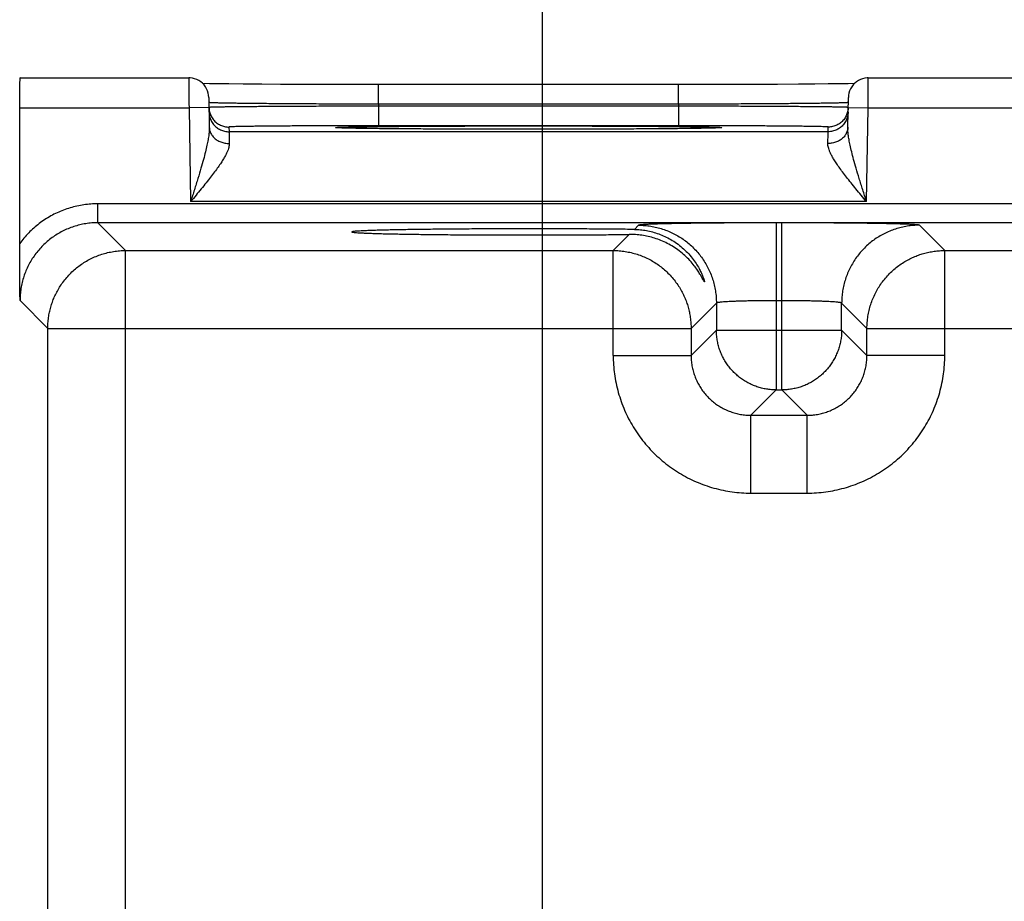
# Model space of a CAD drawing. Header units: inches. Extents: x 0 to 22, y 0 to 17.
# Tile 21 of 30: x 13.6 to 14.6, y 13.7 to 14.6. Entities that reach past the tile are written whole.
import ezdxf

# ---------------------------------------------------------------- set-up
doc = ezdxf.new("R2010")
doc.units = ezdxf.units.IN
doc.header["$LTSCALE"] = 1.21
doc.header["$MEASUREMENT"] = 0
doc.layers.get('0').update_dxf_attribs({"linetype": 'CONTINUOUS'})
doc.layers.add('DIMENSIONS', color=7, linetype='CONTINUOUS')
doc.styles.get("Standard").update_dxf_attribs({"font": 'txt', "width": 0.8})
doc.dimstyles.new('DIMSTYLE_1', dxfattribs={"dimtxt": 0.125, "dimasz": 0.18, "dimexe": 0.18, "dimexo": 0.0625, "dimgap": 0.09, "dimtad": 0, "dimtih": 1, "dimtoh": 1, "dimdec": 3, "dimzin": 4, "dimdsep": 46, "dimtxsty": 'STANDARD', "dimblk": '_FILLED', "dimblk1": '_FILLED', "dimblk2": '_FILLED', "dimcen": 0.09, "dimadec": 0, "dimazin": 0, "dimtp": 0.001, "dimtm": 0.001, "dimtfac": 1, "dimtdec": 3, "dimtofl": 0, "dimtmove": 0, "dimatfit": 3, "dimldrblk": '_FILLED', "dimfxl": 1, "dimtolj": 1, "dimtzin": 4, "dimarcsym": 0})

# ---------------------------------------------------------------- blocks, each defined once
blk = doc.blocks.new('_FILLED')
at = {"color": 0, "linetype": 'BYBLOCK'}
blk.add_solid([(0, 0), (-1, 0.1736), (-1, -0.1736)], dxfattribs=at)
blk = doc.blocks.new('*D11')
at = {"layer": 'DIMENSIONS', "color": 2, "linetype": 'CONTINUOUS'}
for p, q in [((14.096, 13.16863), (14.096, 16.16474)), ((16.846, 13.16863), (16.846, 16.16474)), ((14.096, 16.03974), (14.78319, 16.03974)), ((16.846, 16.03974), (16.23319, 16.03974))]:
    blk.add_line(p, q, dxfattribs=at)
at = {"layer": 'DIMENSIONS', "color": 2, "linetype": 'CONTINUOUS', "xscale": 0.18, "yscale": 0.18, "zscale": 0.18, "rotation": 180}
blk.add_blockref('_FILLED', (14.096, 16.03974), dxfattribs=at)
at = {"layer": 'DIMENSIONS', "color": 2, "linetype": 'CONTINUOUS', "xscale": 0.18, "yscale": 0.18, "zscale": 0.18}
blk.add_blockref('_FILLED', (16.846, 16.03974), dxfattribs=at)
at = {"layer": 'DIMENSIONS', "color": 2, "linetype": 'CONTINUOUS', "width": 0.8}
for s, p in [('[', (15.47069, 15.97724)), (']', (16.07069, 15.97724)), ('2.750', (14.84569, 15.97724)), ('69.85', (15.57069, 15.97724))]:
    blk.add_text(s, height=0.125, dxfattribs=at).set_placement(p)

msp = doc.modelspace()

# ---------------------------------------------------------------- linework, layer by layer
at = {"color": 7, "linetype": 'CONTINUOUS'}
for p, q in [((13.57198, 14.53964), (13.57253, 14.53936)), ((13.57253, 14.53936), (13.74152, 14.53936)), ((14.42249, 14.53936), (14.67152, 14.53936)), ((13.77066, 14.53346), (13.76214, 14.5336)), ((13.78176, 14.53332), (13.77066, 14.53346)), ((13.79609, 14.53318), (13.78176, 14.53332)), ((13.81461, 14.53304), (13.79609, 14.53318)), ((13.83332, 14.53292), (13.81461, 14.53304)), ((13.85648, 14.53282), (13.83332, 14.53292)), ((13.87754, 14.53275), (13.85648, 14.53282)), ((13.90253, 14.5327), (13.87754, 14.53275)), ((13.9316, 14.53268), (13.90253, 14.5327)), ((14.24033, 14.53269), (13.9316, 14.53268)), ((13.9316, 14.51303), (13.9316, 14.53268)), ((14.2324, 14.51303), (14.2324, 14.53268)), ((14.26435, 14.53271), (14.24033, 14.53269)), ((14.28571, 14.53275), (14.26435, 14.53271)), ((14.31054, 14.53283), (14.28571, 14.53275)), ((14.33142, 14.53293), (14.31054, 14.53283)), ((14.35237, 14.53306), (14.33142, 14.53293)), ((14.36896, 14.53319), (14.35237, 14.53306)), ((14.38236, 14.53333), (14.36896, 14.53319)), ((14.39298, 14.53346), (14.38236, 14.53333)), ((14.40222, 14.5336), (14.39298, 14.53346)), ((14.4086, 14.53373), (14.40222, 14.5336)), ((13.76151, 14.51971), (13.76203, 14.48996)), ((14.40197, 14.48996), (14.40249, 14.51971)), ((13.572, 14.37352), (13.572, 14.50936)), ((13.572, 14.50936), (13.74169, 14.50936)), ((13.76169, 14.50971), (13.74169, 14.50936)), ((13.74169, 14.50936), (13.74333, 14.41547)), ((13.9316, 14.51303), (13.93164, 14.51111)), ((14.2324, 14.51303), (13.9316, 14.51303)), ((13.93164, 14.51111), (13.93164, 14.49146)), ((14.23237, 14.51111), (13.93164, 14.51111)), ((14.2324, 14.51303), (14.23237, 14.51111)), ((14.23237, 14.51111), (14.23237, 14.49146)), ((14.40232, 14.50971), (14.42232, 14.50936)), ((14.42068, 14.41547), (14.42232, 14.50936)), ((14.42232, 14.50936), (14.67169, 14.50936)), ((13.78168, 14.49015), (13.78177, 14.48547)), ((13.89195, 14.4893), (13.89142, 14.48933)), ((13.89261, 14.48927), (13.89195, 14.4893)), ((13.8934, 14.48924), (13.89261, 14.48927)), ((13.89487, 14.48918), (13.8934, 14.48924)), ((13.89669, 14.48912), (13.89487, 14.48918)), ((13.89972, 14.48904), (13.89669, 14.48912)), ((13.90453, 14.48894), (13.89972, 14.48904)), ((13.91201, 14.4888), (13.90453, 14.48894)), ((13.92163, 14.48866), (13.91201, 14.4888)), ((13.93402, 14.48852), (13.92163, 14.48866)), ((14.23237, 14.49146), (13.93164, 14.49146)), ((13.94985, 14.48837), (13.93402, 14.48852)), ((13.96604, 14.48826), (13.94985, 14.48837)), ((13.98519, 14.48815), (13.96604, 14.48826)), ((14.00757, 14.48805), (13.98519, 14.48815)), ((14.03343, 14.48797), (14.00757, 14.48805)), ((14.05685, 14.48793), (14.03343, 14.48797)), ((14.082, 14.48792), (14.05685, 14.48793)), ((14.10613, 14.48793), (14.082, 14.48792)), ((14.13396, 14.48798), (14.10613, 14.48793)), ((14.15845, 14.48806), (14.13396, 14.48798)), ((14.17991, 14.48815), (14.15845, 14.48806)), ((14.19814, 14.48826), (14.17991, 14.48815)), ((14.21589, 14.48839), (14.19814, 14.48826)), ((14.23025, 14.48852), (14.21589, 14.48839)), ((14.24203, 14.48866), (14.23025, 14.48852)), ((14.25165, 14.4888), (14.24203, 14.48866)), ((14.25926, 14.48893), (14.25165, 14.4888)), ((14.26413, 14.48904), (14.25926, 14.48893)), ((14.26709, 14.48912), (14.26413, 14.48904)), ((14.26933, 14.48919), (14.26709, 14.48912)), ((14.27063, 14.48924), (14.26933, 14.48919)), ((14.27167, 14.48928), (14.27063, 14.48924)), ((14.27224, 14.48931), (14.27167, 14.48928)), ((14.2727, 14.48933), (14.27224, 14.48931)), ((14.27306, 14.48936), (14.2727, 14.48933)), ((14.38224, 14.48547), (14.38232, 14.49015)), ((14.38224, 14.48547), (13.78177, 14.48547)), ((13.65032, 14.3943), (13.65032, 14.4133)), ((17.32069, 14.4133), (13.65032, 14.4133)), ((14.42068, 14.41547), (13.74333, 14.41547)), ((13.67814, 14.36648), (13.65032, 14.3943)), ((17.32069, 14.3943), (13.65032, 14.3943)), ((14.19224, 14.39185), (14.188, 14.38761)), ((14.33022, 14.39422), (14.33022, 14.22685)), ((14.33579, 14.39422), (14.33022, 14.39422)), ((14.33579, 14.22685), (14.33579, 14.39422)), ((14.49914, 14.36648), (14.47377, 14.39185)), ((14.18298, 14.38259), (14.16687, 14.36648)), ((13.67814, 11.24377), (13.67814, 14.36648)), ((13.67814, 14.36648), (14.16687, 14.36648)), ((14.16687, 14.26147), (14.16687, 14.36648)), ((14.49914, 14.26147), (14.49914, 14.36648)), ((14.49914, 14.36648), (15.09687, 14.36648)), ((13.60015, 14.28849), (13.57233, 14.31631)), ((14.27023, 14.31386), (14.24486, 14.28849)), ((14.27023, 14.31386), (14.27023, 14.28684)), ((14.33579, 14.31623), (14.33022, 14.31623)), ((14.39578, 14.28684), (14.39578, 14.31386)), ((14.42115, 14.28849), (14.39578, 14.31386)), ((13.60015, 11.32176), (13.60015, 14.28849)), ((13.60015, 14.28849), (14.24486, 14.28849)), ((14.24486, 14.28849), (14.24486, 14.26147)), ((14.27023, 14.28684), (14.24486, 14.26147)), ((14.27023, 14.28684), (14.39578, 14.28684)), ((14.39578, 14.28684), (14.42115, 14.26147)), ((14.42115, 14.26147), (14.42115, 14.28849)), ((14.42115, 14.28849), (15.17486, 14.28849)), ((14.16687, 14.26147), (14.24486, 14.26147)), ((14.49914, 14.26147), (14.42115, 14.26147)), ((14.33022, 14.22685), (14.30485, 14.20148)), ((14.33022, 14.22685), (14.33579, 14.22685)), ((14.33579, 14.22685), (14.36116, 14.20148)), ((14.30485, 14.12349), (14.30485, 14.20148)), ((14.30485, 14.20148), (14.36116, 14.20148)), ((14.36116, 14.12349), (14.36116, 14.20148)), ((14.30485, 14.12349), (14.36116, 14.12349))]:
    msp.add_line(p, q, dxfattribs=at)
for points in [[(13.76151, 14.51971), (13.76134, 14.52199), (13.76091, 14.52424), (13.76023, 14.52643), (13.7593, 14.52852), (13.75813, 14.53049), (13.75675, 14.53232), (13.75517, 14.53397), (13.75342, 14.53544), (13.7515, 14.53669), (13.74945, 14.53772), (13.7473, 14.53851), (13.74508, 14.53904), (13.74281, 14.53932), (13.74152, 14.53936)], [(14.42249, 14.53936), (14.4212, 14.53932), (14.41893, 14.53904), (14.4167, 14.53851), (14.41455, 14.53772), (14.41251, 14.53669), (14.41059, 14.53544), (14.40883, 14.53397), (14.40725, 14.53232), (14.40587, 14.53049), (14.40471, 14.52852), (14.40378, 14.52643), (14.4031, 14.52424), (14.40266, 14.52199), (14.40249, 14.51971)], [(13.76214, 14.5336), (13.75565, 14.53372), (13.75541, 14.53373)], [(13.89142, 14.48933), (13.89101, 14.48935), (13.89085, 14.48936), (13.89073, 14.48937), (13.89063, 14.48938), (13.89056, 14.48939), (13.89053, 14.48939), (13.89053, 14.48939)], [(14.27348, 14.48939), (14.27346, 14.48939), (14.2734, 14.48938), (14.27331, 14.48937), (14.2732, 14.48937), (14.27306, 14.48936)]]:
    msp.add_lwpolyline(points, dxfattribs=at)
for points, knots in [([(13.572, 14.50936), (13.572, 14.51035), (13.57201, 14.51231), (13.57201, 14.51523), (13.57203, 14.51809), (13.57204, 14.52087), (13.57206, 14.52353), (13.57209, 14.52606), (13.57212, 14.52842), (13.57216, 14.5306), (13.57219, 14.53257), (13.57224, 14.53432), (13.57228, 14.53582), (13.57232, 14.53707), (13.57237, 14.53801), (13.57241, 14.53879), (13.57247, 14.53907), (13.57249, 14.53938), (13.57253, 14.53936)], [0, 0, 0, 0, 0.098505, 0.196052, 0.291692, 0.384493, 0.473553, 0.558006, 0.637028, 0.709851, 0.775767, 0.834134, 0.884384, 0.926031, 0.958671, 0.981997, 0.995805, 1, 1, 1, 1]), ([(13.74152, 14.53936), (13.74152, 14.5394), (13.74152, 14.53901), (13.74152, 14.53882), (13.74152, 14.538), (13.74153, 14.53708), (13.74154, 14.53581), (13.74155, 14.53431), (13.74156, 14.53256), (13.74157, 14.53059), (13.74158, 14.52841), (13.74159, 14.52604), (13.74161, 14.52351), (13.74162, 14.52085), (13.74164, 14.51807), (13.74166, 14.51521), (13.74167, 14.5123), (13.74169, 14.51035), (13.74169, 14.50936)], [0, 0, 0, 0, 0.003976, 0.017704, 0.041008, 0.073664, 0.115355, 0.165674, 0.224126, 0.290143, 0.363085, 0.442237, 0.526821, 0.615996, 0.70885, 0.804441, 0.901814, 1, 1, 1, 1]), ([(14.42232, 14.50936), (14.42232, 14.51035), (14.42233, 14.5123), (14.42235, 14.51521), (14.42237, 14.51807), (14.42238, 14.52085), (14.4224, 14.52351), (14.42241, 14.52604), (14.42243, 14.52841), (14.42244, 14.53059), (14.42245, 14.53256), (14.42246, 14.53431), (14.42247, 14.53581), (14.42248, 14.53708), (14.42248, 14.538), (14.42249, 14.53882), (14.42249, 14.53901), (14.42249, 14.5394), (14.42249, 14.53936)], [0, 0, 0, 0, 0.098186, 0.195559, 0.29115, 0.384004, 0.473179, 0.557763, 0.636915, 0.709857, 0.775874, 0.834326, 0.884645, 0.926336, 0.958992, 0.982296, 0.996024, 1, 1, 1, 1]), ([(13.76169, 14.50971), (13.7617, 14.509), (13.76181, 14.50755), (13.76208, 14.50612), (13.76225, 14.50541)], [0, 0, 0, 0, 0.490254, 1, 1, 1, 1]), ([(13.9316, 14.51303), (13.9279, 14.51304), (13.92049, 14.51306), (13.90943, 14.51309), (13.89846, 14.51313), (13.88764, 14.51317), (13.877, 14.51321), (13.86661, 14.51327), (13.85649, 14.51332), (13.8467, 14.51338), (13.83727, 14.51345), (13.82825, 14.51351), (13.81967, 14.51359), (13.81157, 14.51366), (13.80399, 14.51374), (13.79695, 14.51382), (13.79048, 14.5139), (13.78461, 14.51398), (13.77937, 14.51407), (13.77478, 14.51416), (13.77088, 14.51425), (13.76762, 14.51432), (13.76516, 14.51444), (13.7632, 14.51444), (13.76246, 14.51464), (13.76197, 14.5146)], [0, 0, 0, 0, 0.065586, 0.130894, 0.195634, 0.259527, 0.322299, 0.383676, 0.443395, 0.501198, 0.556841, 0.61009, 0.660722, 0.708529, 0.753312, 0.794882, 0.833063, 0.867691, 0.898616, 0.925702, 0.94883, 0.967897, 0.982821, 0.993536, 1, 1, 1, 1]), ([(13.93164, 14.51111), (13.92793, 14.5111), (13.92053, 14.51108), (13.90947, 14.51105), (13.8985, 14.51102), (13.88769, 14.51098), (13.87706, 14.51094), (13.86666, 14.5109), (13.85655, 14.51085), (13.84676, 14.5108), (13.83733, 14.51075), (13.82831, 14.5107), (13.81974, 14.51064), (13.81164, 14.51058), (13.80405, 14.51052), (13.79701, 14.51046), (13.79054, 14.51039), (13.78468, 14.51033), (13.77944, 14.51026), (13.77486, 14.5102), (13.77095, 14.51013), (13.7677, 14.51008), (13.76524, 14.50997), (13.76327, 14.51001), (13.76255, 14.5098), (13.76205, 14.50986)], [0, 0, 0, 0, 0.065596, 0.13091, 0.195649, 0.259536, 0.322301, 0.38368, 0.443405, 0.501215, 0.556863, 0.610118, 0.66076, 0.708579, 0.753372, 0.794948, 0.833132, 0.86776, 0.898684, 0.925767, 0.948888, 0.967945, 0.982856, 0.993556, 1, 1, 1, 1]), ([(14.40196, 14.50986), (14.40146, 14.5098), (14.40073, 14.51001), (14.39877, 14.50997), (14.39631, 14.51008), (14.39306, 14.51013), (14.38916, 14.5102), (14.38457, 14.51026), (14.37933, 14.51033), (14.37347, 14.51039), (14.36701, 14.51046), (14.35997, 14.51052), (14.35238, 14.51058), (14.34429, 14.51064), (14.33571, 14.5107), (14.32669, 14.51075), (14.31726, 14.5108), (14.30747, 14.51085), (14.29735, 14.5109), (14.28696, 14.51094), (14.27633, 14.51098), (14.26551, 14.51102), (14.25454, 14.51105), (14.24348, 14.51108), (14.23608, 14.5111), (14.23237, 14.51111)], [0, 0, 0, 0, 0.006443, 0.017141, 0.032048, 0.051099, 0.074213, 0.101288, 0.132201, 0.166816, 0.204985, 0.246549, 0.291334, 0.33915, 0.389795, 0.443059, 0.498717, 0.556538, 0.616272, 0.677661, 0.740437, 0.804334, 0.869081, 0.934401, 1, 1, 1, 1]), ([(14.40204, 14.5146), (14.40155, 14.51464), (14.40081, 14.51444), (14.39885, 14.51444), (14.39639, 14.51432), (14.39313, 14.51425), (14.38923, 14.51416), (14.38464, 14.51407), (14.3794, 14.51398), (14.37354, 14.5139), (14.36707, 14.51382), (14.36003, 14.51374), (14.35245, 14.51366), (14.34435, 14.51359), (14.33577, 14.51351), (14.32675, 14.51345), (14.31732, 14.51338), (14.30753, 14.51332), (14.29741, 14.51327), (14.28701, 14.51321), (14.27637, 14.51317), (14.26555, 14.51313), (14.25458, 14.51309), (14.24351, 14.51306), (14.23611, 14.51304), (14.2324, 14.51303)], [0, 0, 0, 0, 0.006463, 0.017176, 0.032096, 0.051158, 0.074279, 0.101356, 0.13227, 0.166885, 0.205052, 0.24661, 0.291383, 0.339187, 0.389823, 0.443079, 0.498733, 0.556548, 0.616278, 0.677666, 0.740447, 0.80435, 0.869098, 0.934411, 1, 1, 1, 1]), ([(14.40232, 14.50971), (14.4023, 14.509), (14.40219, 14.50755), (14.40193, 14.50612), (14.40175, 14.50541)], [0, 0, 0, 0, 0.490254, 1, 1, 1, 1]), ([(13.76177, 14.50512), (13.76178, 14.50438), (13.76189, 14.5029), (13.7623, 14.50072), (13.76294, 14.49859), (13.76382, 14.49655), (13.76492, 14.49462), (13.76622, 14.49282), (13.76772, 14.49117), (13.76939, 14.48971), (13.77121, 14.48843), (13.77316, 14.48737), (13.77522, 14.48653), (13.77735, 14.48592), (13.77955, 14.48555), (13.78103, 14.48547), (13.78177, 14.48547)], [0, 0, 0, 0, 0.071429, 0.142858, 0.214286, 0.285715, 0.357144, 0.428572, 0.500001, 0.571429, 0.642858, 0.714286, 0.785715, 0.857143, 0.928572, 1, 1, 1, 1]), ([(13.76229, 14.50528), (13.76245, 14.5046), (13.76288, 14.50323), (13.76374, 14.50123), (13.76483, 14.49929), (13.76614, 14.4975), (13.76764, 14.49585), (13.76931, 14.49439), (13.77113, 14.49311), (13.77308, 14.49205), (13.77514, 14.49121), (13.77727, 14.4906), (13.77946, 14.49023), (13.78094, 14.49015), (13.78168, 14.49015)], [0, 0, 0, 0, 0.078739, 0.162489, 0.246239, 0.329989, 0.413739, 0.49749, 0.581241, 0.664992, 0.748744, 0.832496, 0.916248, 1, 1, 1, 1]), ([(14.40224, 14.50512), (14.40223, 14.50438), (14.40212, 14.5029), (14.40171, 14.50072), (14.40107, 14.49859), (14.40019, 14.49655), (14.39909, 14.49462), (14.39779, 14.49282), (14.39629, 14.49117), (14.39462, 14.48971), (14.3928, 14.48843), (14.39085, 14.48737), (14.38879, 14.48653), (14.38665, 14.48592), (14.38446, 14.48555), (14.38298, 14.48547), (14.38224, 14.48547)], [0, 0, 0, 0, 0.071429, 0.142858, 0.214287, 0.285715, 0.357144, 0.428573, 0.500001, 0.57143, 0.642858, 0.714286, 0.785715, 0.857143, 0.928572, 1, 1, 1, 1]), ([(14.40172, 14.50528), (14.40155, 14.5046), (14.40113, 14.50323), (14.40027, 14.50123), (14.39917, 14.49929), (14.39787, 14.4975), (14.39637, 14.49585), (14.3947, 14.49439), (14.39288, 14.49311), (14.39093, 14.49205), (14.38887, 14.49121), (14.38673, 14.4906), (14.38454, 14.49023), (14.38306, 14.49015), (14.38232, 14.49015)], [0, 0, 0, 0, 0.078739, 0.162489, 0.246239, 0.329989, 0.413739, 0.49749, 0.581241, 0.664992, 0.748744, 0.832496, 0.916248, 1, 1, 1, 1]), ([(13.76203, 14.48996), (13.76205, 14.48881), (13.76198, 14.48629), (13.76157, 14.48216), (13.76081, 14.4773), (13.75968, 14.47161), (13.75813, 14.465), (13.75611, 14.45733), (13.75359, 14.44846), (13.75054, 14.43835), (13.74706, 14.4272), (13.74459, 14.41945), (13.74333, 14.41547)], [0, 0, 0, 0, 0.044694, 0.098106, 0.161521, 0.236287, 0.323933, 0.426157, 0.545038, 0.682949, 0.837563, 1, 1, 1, 1]), ([(13.76203, 14.48996), (13.76204, 14.48934), (13.76215, 14.4881), (13.76255, 14.48628), (13.7632, 14.48451), (13.76407, 14.48281), (13.76517, 14.4812), (13.76648, 14.47971), (13.76798, 14.47835), (13.76965, 14.47713), (13.77147, 14.47608), (13.77342, 14.47521), (13.77548, 14.47452), (13.77762, 14.47403), (13.77981, 14.47373), (13.78129, 14.47367), (13.78203, 14.47367)], [0, 0, 0, 0, 0.064818, 0.129988, 0.19584, 0.262662, 0.33068, 0.400054, 0.470869, 0.543136, 0.616796, 0.691728, 0.767752, 0.844648, 0.922158, 1, 1, 1, 1]), ([(13.93164, 14.49146), (13.92825, 14.49146), (13.92148, 14.49145), (13.91134, 14.49145), (13.90127, 14.49143), (13.89133, 14.49141), (13.88156, 14.49138), (13.87204, 14.49135), (13.8628, 14.49131), (13.85388, 14.49127), (13.84532, 14.49122), (13.83716, 14.49117), (13.82944, 14.49111), (13.82221, 14.49104), (13.81548, 14.49098), (13.8093, 14.49091), (13.80369, 14.49083), (13.79868, 14.49075), (13.79428, 14.49068), (13.79054, 14.49059), (13.78742, 14.49052), (13.78507, 14.4904), (13.7832, 14.4904), (13.78241, 14.49019), (13.78168, 14.49027), (13.78168, 14.49015)], [0, 0, 0, 0, 0.067728, 0.135453, 0.202748, 0.269201, 0.334409, 0.398003, 0.459713, 0.519285, 0.576452, 0.630933, 0.682453, 0.730781, 0.775701, 0.816999, 0.854478, 0.887951, 0.91727, 0.942323, 0.962986, 0.97914, 0.990702, 0.997634, 1, 1, 1, 1]), ([(13.89053, 14.48938), (13.89014, 14.48945), (13.88951, 14.48956), (13.88839, 14.48929), (13.88839, 14.48993), (13.88966, 14.48962), (13.89094, 14.48999), (13.89346, 14.48996), (13.89655, 14.49012), (13.90049, 14.4902), (13.90514, 14.4903), (13.91053, 14.4904), (13.91663, 14.49049), (13.9234, 14.49058), (13.93083, 14.49067), (13.93888, 14.49075), (13.94752, 14.49083), (13.95672, 14.4909), (13.96643, 14.49097), (13.97661, 14.49103), (13.98723, 14.49109), (13.99823, 14.49113), (14.00958, 14.49118), (14.02124, 14.49122), (14.03315, 14.49125), (14.04524, 14.49127), (14.05745, 14.49129), (14.06972, 14.4913), (14.07791, 14.4913), (14.082, 14.4913)], [0, 0, 0, 0, 0.006666, 0.010775, 0.011329, 0.015428, 0.023567, 0.035717, 0.05183, 0.071849, 0.095685, 0.123241, 0.15441, 0.189057, 0.227038, 0.268203, 0.312381, 0.359395, 0.409052, 0.461129, 0.515398, 0.571653, 0.629692, 0.689305, 0.750208, 0.81207, 0.874554, 0.937315, 1, 1, 1, 1]), ([(13.94161, 14.48844), (13.94064, 14.48845), (13.93699, 14.48849), (13.93085, 14.48855), (13.92342, 14.48864), (13.91664, 14.48873), (13.91055, 14.48882), (13.90515, 14.48892), (13.9005, 14.48902), (13.89656, 14.4891), (13.89347, 14.48926), (13.89151, 14.48923), (13.89079, 14.48934)], [0, 0, 0, 0, 0.05728, 0.215896, 0.362248, 0.49575, 0.61586, 0.72205, 0.813902, 0.891056, 0.953164, 1, 1, 1, 1]), ([(14.07883, 14.48792), (14.0758, 14.48792), (14.06867, 14.48792), (14.05746, 14.48793), (14.04525, 14.48795), (14.03316, 14.48797), (14.02126, 14.488), (14.00961, 14.48804), (13.99825, 14.48808), (13.98725, 14.48813), (13.97663, 14.48819), (13.96645, 14.48825), (13.95674, 14.48832), (13.94851, 14.48838), (13.94353, 14.48843), (13.94161, 14.48844)], [0, 0, 0, 0, 0.066337, 0.155882, 0.245027, 0.333281, 0.420173, 0.505239, 0.588073, 0.668371, 0.745838, 0.820171, 0.891052, 0.958161, 1, 1, 1, 1]), ([(14.082, 14.4913), (14.08609, 14.4913), (14.09428, 14.4913), (14.10655, 14.49129), (14.11876, 14.49127), (14.13085, 14.49125), (14.14275, 14.49122), (14.1544, 14.49118), (14.16575, 14.49113), (14.17676, 14.49109), (14.18737, 14.49103), (14.19756, 14.49097), (14.20727, 14.4909), (14.21647, 14.49083), (14.22511, 14.49075), (14.23316, 14.49067), (14.24059, 14.49058), (14.24737, 14.49049), (14.25346, 14.4904), (14.25885, 14.4903), (14.26351, 14.4902), (14.26745, 14.49012), (14.27054, 14.48996), (14.27306, 14.48999), (14.27435, 14.48962), (14.27561, 14.48993), (14.27562, 14.48929), (14.27449, 14.48956), (14.27387, 14.48945), (14.27348, 14.48938)], [0, 0, 0, 0, 0.062671, 0.125412, 0.187871, 0.249707, 0.310588, 0.370191, 0.428229, 0.48449, 0.538768, 0.59085, 0.640513, 0.687533, 0.731716, 0.772888, 0.810877, 0.84553, 0.876707, 0.904271, 0.928113, 0.94814, 0.964262, 0.976419, 0.984567, 0.988677, 0.989231, 0.99333, 1, 1, 1, 1]), ([(14.22198, 14.48844), (14.22021, 14.48842), (14.21537, 14.48838), (14.20729, 14.48832), (14.19758, 14.48825), (14.1874, 14.48819), (14.17678, 14.48813), (14.16578, 14.48808), (14.15442, 14.48804), (14.14277, 14.488), (14.13086, 14.48797), (14.11877, 14.48795), (14.10655, 14.48793), (14.09523, 14.48792), (14.08799, 14.48792), (14.08485, 14.48792)], [0, 0, 0, 0, 0.038743, 0.105884, 0.1768, 0.251172, 0.328673, 0.409011, 0.491897, 0.577031, 0.664007, 0.752352, 0.841586, 0.931217, 1, 1, 1, 1]), ([(14.27322, 14.48934), (14.2725, 14.48923), (14.27054, 14.48926), (14.26745, 14.4891), (14.26352, 14.48902), (14.25887, 14.48892), (14.25347, 14.48882), (14.24738, 14.48873), (14.2406, 14.48864), (14.23318, 14.48855), (14.2269, 14.48849), (14.2231, 14.48845), (14.22198, 14.48844)], [0, 0, 0, 0, 0.046429, 0.108003, 0.184504, 0.275592, 0.380894, 0.500004, 0.632403, 0.777542, 0.93485, 1, 1, 1, 1]), ([(14.38232, 14.49015), (14.38232, 14.49027), (14.3816, 14.49019), (14.38081, 14.4904), (14.37894, 14.4904), (14.37658, 14.49052), (14.37347, 14.49059), (14.36973, 14.49068), (14.36533, 14.49075), (14.36032, 14.49083), (14.35471, 14.49091), (14.34853, 14.49098), (14.3418, 14.49104), (14.33457, 14.49111), (14.32685, 14.49117), (14.31869, 14.49122), (14.31013, 14.49127), (14.30121, 14.49131), (14.29197, 14.49135), (14.28245, 14.49138), (14.27268, 14.49141), (14.26274, 14.49143), (14.25266, 14.49145), (14.24253, 14.49145), (14.23576, 14.49146), (14.23237, 14.49146)], [0, 0, 0, 0, 0.002366, 0.009297, 0.020858, 0.037009, 0.057668, 0.08272, 0.112038, 0.145509, 0.182987, 0.224284, 0.269203, 0.31753, 0.369049, 0.423529, 0.480695, 0.540265, 0.601974, 0.665569, 0.73078, 0.79724, 0.864541, 0.93227, 1, 1, 1, 1]), ([(14.40197, 14.48996), (14.40196, 14.48934), (14.40186, 14.4881), (14.40146, 14.48628), (14.40081, 14.48451), (14.39993, 14.48281), (14.39883, 14.4812), (14.39753, 14.47971), (14.39603, 14.47835), (14.39436, 14.47713), (14.39254, 14.47608), (14.39058, 14.47521), (14.38853, 14.47452), (14.38639, 14.47402), (14.3842, 14.47373), (14.38272, 14.47367), (14.38198, 14.47367)], [0, 0, 0, 0, 0.064816, 0.129985, 0.195836, 0.262657, 0.330674, 0.400048, 0.470863, 0.54313, 0.61679, 0.691722, 0.767748, 0.844645, 0.922156, 1, 1, 1, 1]), ([(14.42068, 14.41547), (14.41941, 14.41945), (14.41695, 14.4272), (14.41347, 14.43835), (14.41042, 14.44846), (14.4079, 14.45733), (14.40588, 14.465), (14.40433, 14.47161), (14.40319, 14.4773), (14.40244, 14.48216), (14.40203, 14.48629), (14.40195, 14.48881), (14.40197, 14.48996)], [0, 0, 0, 0, 0.162438, 0.317051, 0.454962, 0.573843, 0.676068, 0.763714, 0.83848, 0.901895, 0.955306, 1, 1, 1, 1]), ([(13.78177, 14.48547), (13.78177, 14.48537), (13.78178, 14.48502), (13.78179, 14.48425), (13.78182, 14.48301), (13.78186, 14.48131), (13.78191, 14.47915), (13.78197, 14.47655), (13.78201, 14.47468), (13.78203, 14.47367)], [0, 0, 0, 0, 0.02467, 0.089934, 0.195345, 0.34018, 0.523452, 0.743911, 1, 1, 1, 1]), ([(14.38198, 14.47367), (14.382, 14.47468), (14.38204, 14.47655), (14.3821, 14.47915), (14.38215, 14.48131), (14.38219, 14.48301), (14.38221, 14.48425), (14.38223, 14.48502), (14.38224, 14.48537), (14.38224, 14.48547)], [0, 0, 0, 0, 0.256092, 0.476548, 0.65982, 0.804655, 0.910066, 0.97533, 1, 1, 1, 1]), ([(13.78203, 14.47367), (13.78204, 14.47306), (13.78196, 14.47172), (13.78154, 14.46961), (13.78078, 14.46722), (13.77966, 14.46452), (13.77814, 14.46147), (13.77617, 14.45803), (13.77372, 14.45416), (13.77076, 14.44984), (13.76727, 14.44506), (13.76325, 14.43981), (13.75876, 14.43415), (13.75386, 14.42814), (13.74867, 14.42187), (13.74513, 14.41762), (13.74333, 14.41547)], [0, 0, 0, 0, 0.026305, 0.056425, 0.091441, 0.13239, 0.180259, 0.236031, 0.300562, 0.374538, 0.458354, 0.551938, 0.654643, 0.765095, 0.881042, 1, 1, 1, 1]), ([(14.42068, 14.41547), (14.41888, 14.41762), (14.41533, 14.42187), (14.41014, 14.42814), (14.40525, 14.43415), (14.40075, 14.43981), (14.39674, 14.44506), (14.39325, 14.44984), (14.39028, 14.45416), (14.38783, 14.45803), (14.38586, 14.46147), (14.38434, 14.46452), (14.38322, 14.46722), (14.38247, 14.46961), (14.38205, 14.47172), (14.38196, 14.47306), (14.38198, 14.47367)], [0, 0, 0, 0, 0.118958, 0.234905, 0.345356, 0.448062, 0.541645, 0.625462, 0.699438, 0.763969, 0.819741, 0.86761, 0.908559, 0.943575, 0.973695, 1, 1, 1, 1]), ([(13.65032, 14.4133), (13.64798, 14.4133), (13.6433, 14.41313), (13.63632, 14.41237), (13.6294, 14.4111), (13.6226, 14.40934), (13.61594, 14.40709), (13.60946, 14.40437), (13.6032, 14.40118), (13.59718, 14.39755), (13.59145, 14.3935), (13.58602, 14.38904), (13.58094, 14.3842), (13.57623, 14.37904), (13.57337, 14.37538), (13.572, 14.37352)], [0, 0, 0, 0, 0.076878, 0.153932, 0.231034, 0.308088, 0.385122, 0.462168, 0.539196, 0.616203, 0.69324, 0.770301, 0.847225, 0.923833, 1, 1, 1, 1]), ([(13.65032, 14.3943), (13.64828, 14.3943), (13.64419, 14.39414), (13.6381, 14.39342), (13.63209, 14.39222), (13.62618, 14.39056), (13.62043, 14.38844), (13.61486, 14.38587), (13.60951, 14.38287), (13.60442, 14.37947), (13.59961, 14.37567), (13.59511, 14.37152), (13.59095, 14.36702), (13.58716, 14.36221), (13.58376, 14.35712), (13.58076, 14.35177), (13.57819, 14.3462), (13.57607, 14.34045), (13.57441, 14.33455), (13.57321, 14.32853), (13.57249, 14.32244), (13.57233, 14.31835), (13.57233, 14.31631)], [0, 0, 0, 0, 0.050016, 0.100038, 0.150059, 0.200075, 0.250088, 0.300098, 0.350107, 0.400104, 0.450075, 0.500024, 0.549963, 0.599914, 0.649893, 0.699894, 0.749903, 0.799917, 0.849934, 0.899954, 0.949977, 1, 1, 1, 1]), ([(14.082, 14.38822), (14.07814, 14.38822), (14.07044, 14.38822), (14.05892, 14.3882), (14.0475, 14.38817), (14.03623, 14.38812), (14.02515, 14.38806), (14.01432, 14.38799), (14.00377, 14.38791), (13.99357, 14.38781), (13.98374, 14.38771), (13.97433, 14.38759), (13.96538, 14.38746), (13.95693, 14.38732), (13.94902, 14.38718), (13.94167, 14.38702), (13.93493, 14.38686), (13.92882, 14.38669), (13.92336, 14.38651), (13.91858, 14.38633), (13.91451, 14.38615), (13.91113, 14.38595), (13.90855, 14.38579), (13.90654, 14.38554), (13.9056, 14.38548), (13.90486, 14.3852), (13.90486, 14.38513)], [0, 0, 0, 0, 0.065331, 0.130452, 0.194945, 0.258605, 0.321225, 0.382405, 0.441949, 0.499664, 0.55518, 0.608322, 0.658915, 0.706636, 0.751334, 0.792862, 0.830954, 0.865493, 0.896362, 0.923365, 0.946421, 0.965452, 0.98034, 0.99105, 0.997566, 1, 1, 1, 1]), ([(14.188, 14.38761), (14.18489, 14.38765), (14.17855, 14.38773), (14.16885, 14.38783), (14.15879, 14.38792), (14.14842, 14.388), (14.13777, 14.38807), (14.1269, 14.38812), (14.11584, 14.38817), (14.10464, 14.3882), (14.09334, 14.38822), (14.08579, 14.38822), (14.082, 14.38822)], [0, 0, 0, 0, 0.087887, 0.17957, 0.274542, 0.372582, 0.473151, 0.575885, 0.680415, 0.786165, 0.89289, 1, 1, 1, 1]), ([(14.188, 14.38761), (14.19001, 14.38758), (14.19407, 14.38737), (14.20018, 14.38654), (14.20634, 14.38517), (14.2125, 14.38324), (14.21863, 14.38072), (14.22466, 14.37758), (14.23053, 14.3738), (14.23613, 14.36941), (14.24135, 14.36444), (14.24598, 14.35911), (14.24979, 14.3538), (14.25271, 14.34896), (14.25479, 14.34486), (14.25625, 14.34159), (14.25718, 14.33908), (14.25785, 14.33728), (14.25805, 14.33607), (14.25836, 14.33548), (14.25827, 14.33524), (14.25827, 14.33524)], [0, 0, 0, 0, 0.064353, 0.130001, 0.197128, 0.265911, 0.336508, 0.408968, 0.483306, 0.55934, 0.636532, 0.713501, 0.784953, 0.845521, 0.894244, 0.931969, 0.960096, 0.980015, 0.992941, 0.999816, 1, 1, 1, 1]), ([(14.33022, 14.39422), (14.32701, 14.39422), (14.32058, 14.39421), (14.31095, 14.3942), (14.30138, 14.39417), (14.29193, 14.39413), (14.28267, 14.39407), (14.27364, 14.39401), (14.26491, 14.39393), (14.25651, 14.39385), (14.24847, 14.39375), (14.24084, 14.39365), (14.23366, 14.39353), (14.22695, 14.39341), (14.22077, 14.39328), (14.21513, 14.39314), (14.21007, 14.393), (14.20561, 14.39285), (14.20177, 14.39269), (14.19856, 14.39254), (14.19603, 14.39237), (14.19414, 14.39224), (14.193, 14.39204), (14.19237, 14.39198), (14.19224, 14.39185)], [0, 0, 0, 0, 0.069827, 0.13972, 0.209204, 0.277811, 0.345073, 0.410546, 0.473891, 0.534844, 0.593155, 0.648533, 0.700679, 0.749327, 0.794221, 0.835124, 0.87185, 0.904239, 0.932142, 0.95541, 0.973884, 0.987468, 0.996143, 1, 1, 1, 1]), ([(14.19224, 14.39185), (14.19428, 14.39185), (14.19837, 14.39169), (14.20445, 14.39097), (14.21046, 14.38977), (14.21636, 14.38811), (14.22211, 14.38598), (14.22768, 14.38342), (14.23302, 14.38042), (14.23812, 14.37701), (14.24293, 14.37322), (14.24744, 14.36906), (14.2516, 14.36456), (14.25539, 14.35974), (14.2588, 14.35465), (14.26179, 14.3493), (14.26436, 14.34373), (14.26648, 14.33798), (14.26815, 14.33208), (14.26934, 14.32607), (14.27007, 14.31999), (14.27023, 14.3159), (14.27023, 14.31386)], [0, 0, 0, 0, 0.049996, 0.099993, 0.149992, 0.199991, 0.249992, 0.299993, 0.349995, 0.399997, 0.45, 0.500003, 0.550005, 0.600008, 0.65001, 0.700011, 0.750012, 0.800012, 0.850011, 0.900008, 0.950005, 1, 1, 1, 1]), ([(14.47377, 14.39185), (14.47364, 14.39198), (14.47301, 14.39204), (14.47187, 14.39224), (14.46998, 14.39237), (14.46745, 14.39254), (14.46424, 14.39269), (14.4604, 14.39285), (14.45594, 14.393), (14.45088, 14.39314), (14.44524, 14.39328), (14.43906, 14.39341), (14.43235, 14.39353), (14.42517, 14.39365), (14.41754, 14.39375), (14.4095, 14.39385), (14.4011, 14.39393), (14.39237, 14.39401), (14.38334, 14.39407), (14.37408, 14.39413), (14.36463, 14.39417), (14.35506, 14.3942), (14.34543, 14.39421), (14.339, 14.39422), (14.33579, 14.39422)], [0, 0, 0, 0, 0.003857, 0.012532, 0.026116, 0.04459, 0.067858, 0.095761, 0.12815, 0.164876, 0.205779, 0.250672, 0.299321, 0.351466, 0.406844, 0.465155, 0.526108, 0.589453, 0.654926, 0.722188, 0.790795, 0.86028, 0.930173, 1, 1, 1, 1]), ([(14.47377, 14.39185), (14.47173, 14.39185), (14.46764, 14.39169), (14.46156, 14.39097), (14.45554, 14.38977), (14.44965, 14.38811), (14.4439, 14.38598), (14.43833, 14.38342), (14.43298, 14.38042), (14.42789, 14.37701), (14.42307, 14.37322), (14.41857, 14.36906), (14.41441, 14.36456), (14.41062, 14.35974), (14.40721, 14.35465), (14.40421, 14.3493), (14.40165, 14.34373), (14.39952, 14.33798), (14.39786, 14.33208), (14.39666, 14.32607), (14.39594, 14.31999), (14.39578, 14.3159), (14.39578, 14.31386)], [0, 0, 0, 0, 0.049996, 0.099993, 0.149992, 0.199991, 0.249992, 0.299993, 0.349995, 0.399997, 0.45, 0.500003, 0.550005, 0.600008, 0.65001, 0.700011, 0.750012, 0.800012, 0.850011, 0.900008, 0.950005, 1, 1, 1, 1]), ([(13.90486, 14.38513), (13.90486, 14.38506), (13.9056, 14.38479), (13.90654, 14.38473), (13.90855, 14.38448), (13.91113, 14.38432), (13.91451, 14.38412), (13.91858, 14.38393), (13.92336, 14.38375), (13.92882, 14.38357), (13.93493, 14.3834), (13.94167, 14.38324), (13.94902, 14.38309), (13.95693, 14.38294), (13.96538, 14.3828), (13.97433, 14.38267), (13.98374, 14.38256), (13.99357, 14.38245), (14.00377, 14.38236), (14.01432, 14.38227), (14.02515, 14.3822), (14.03623, 14.38214), (14.0475, 14.3821), (14.05892, 14.38206), (14.07044, 14.38204), (14.07814, 14.38204), (14.082, 14.38204)], [0, 0, 0, 0, 0.002413, 0.008929, 0.01964, 0.034528, 0.05356, 0.076616, 0.103619, 0.134489, 0.169029, 0.207121, 0.24865, 0.29335, 0.341071, 0.391665, 0.444808, 0.500325, 0.558042, 0.617587, 0.678768, 0.74139, 0.805051, 0.869546, 0.934668, 1, 1, 1, 1]), ([(14.082, 14.38204), (14.08558, 14.38204), (14.09273, 14.38204), (14.10341, 14.38206), (14.11402, 14.38209), (14.12451, 14.38213), (14.13484, 14.38218), (14.14498, 14.38224), (14.15489, 14.38231), (14.16452, 14.38239), (14.17386, 14.38249), (14.17998, 14.38255), (14.18298, 14.38259)], [0, 0, 0, 0, 0.106324, 0.212306, 0.317423, 0.421456, 0.523893, 0.624405, 0.722668, 0.818196, 0.910793, 1, 1, 1, 1]), ([(14.25827, 14.33524), (14.25825, 14.33519), (14.25812, 14.33499), (14.25777, 14.33579), (14.2573, 14.33644), (14.25648, 14.33811), (14.25529, 14.34026), (14.25356, 14.34329), (14.25115, 14.34709), (14.24787, 14.35162), (14.24369, 14.35658), (14.23871, 14.36154), (14.23317, 14.36615), (14.22726, 14.37023), (14.22111, 14.37373), (14.2148, 14.37663), (14.20841, 14.37893), (14.202, 14.38066), (14.19561, 14.38184), (14.18927, 14.38251), (14.18506, 14.38262), (14.18298, 14.38259)], [0, 0, 0, 0, 0.001557, 0.006374, 0.017111, 0.034894, 0.061185, 0.09758, 0.145332, 0.205052, 0.275728, 0.35187, 0.428922, 0.505367, 0.580581, 0.654291, 0.726421, 0.796948, 0.865969, 0.933607, 1, 1, 1, 1]), ([(13.57233, 14.31631), (13.5723, 14.31952), (13.57225, 14.3257), (13.57218, 14.3346), (13.57212, 14.34277), (13.57207, 14.35022), (13.57204, 14.35696), (13.57202, 14.36304), (13.57201, 14.36849), (13.572, 14.37191), (13.572, 14.37353)], [0, 0, 0, 0, 0.168288, 0.323782, 0.466691, 0.596765, 0.714413, 0.8204, 0.915434, 1, 1, 1, 1]), ([(13.60015, 14.28849), (13.60015, 14.29028), (13.60027, 14.29388), (13.60083, 14.29926), (13.60177, 14.30458), (13.60305, 14.30977), (13.60467, 14.31483), (13.60665, 14.31981), (13.60903, 14.32477), (13.61188, 14.32975), (13.61522, 14.3347), (13.61904, 14.33949), (13.62324, 14.34399), (13.62777, 14.34812), (13.63257, 14.35187), (13.63763, 14.35521), (13.64293, 14.35816), (13.64846, 14.36069), (13.65418, 14.36279), (13.66005, 14.36443), (13.66602, 14.36561), (13.67207, 14.36632), (13.67611, 14.36648), (13.67814, 14.36648)], [0, 0, 0, 0, 0.043839, 0.088098, 0.132313, 0.175995, 0.219081, 0.262448, 0.307067, 0.35385, 0.402852, 0.453124, 0.50364, 0.553628, 0.603187, 0.652585, 0.702066, 0.751684, 0.801388, 0.851126, 0.900843, 0.950485, 1, 1, 1, 1]), ([(14.16687, 14.36648), (14.16889, 14.36648), (14.17294, 14.36632), (14.17898, 14.36561), (14.18496, 14.36443), (14.19083, 14.36279), (14.19655, 14.36069), (14.20208, 14.35816), (14.20738, 14.35521), (14.21244, 14.35187), (14.21724, 14.34812), (14.22177, 14.34399), (14.22597, 14.33949), (14.22978, 14.3347), (14.23313, 14.32975), (14.23597, 14.32477), (14.23836, 14.31981), (14.24033, 14.31483), (14.24196, 14.30977), (14.24324, 14.30458), (14.24417, 14.29926), (14.24473, 14.29388), (14.24486, 14.29028), (14.24486, 14.28849)], [0, 0, 0, 0, 0.049515, 0.099157, 0.148874, 0.198612, 0.248316, 0.297934, 0.347415, 0.396813, 0.446372, 0.49636, 0.546876, 0.597148, 0.64615, 0.692933, 0.737552, 0.780919, 0.824005, 0.867687, 0.911902, 0.956161, 1, 1, 1, 1]), ([(14.42115, 14.28849), (14.42115, 14.29052), (14.42131, 14.29456), (14.42202, 14.30061), (14.4232, 14.30658), (14.42484, 14.31245), (14.42694, 14.31817), (14.42947, 14.3237), (14.43242, 14.329), (14.43576, 14.33406), (14.43951, 14.33886), (14.44364, 14.34339), (14.44814, 14.3476), (14.45293, 14.35141), (14.45788, 14.35475), (14.46286, 14.3576), (14.46782, 14.35998), (14.4728, 14.36196), (14.47786, 14.36358), (14.48305, 14.36486), (14.48837, 14.3658), (14.49375, 14.36636), (14.49735, 14.36648), (14.49914, 14.36648)], [0, 0, 0, 0, 0.049515, 0.099157, 0.148874, 0.198612, 0.248316, 0.297934, 0.347415, 0.396813, 0.446372, 0.49636, 0.546876, 0.597148, 0.64615, 0.692933, 0.737552, 0.780919, 0.824005, 0.867687, 0.911902, 0.956161, 1, 1, 1, 1]), ([(14.33022, 14.31623), (14.3285, 14.31623), (14.32506, 14.31622), (14.31995, 14.3162), (14.3149, 14.31615), (14.30998, 14.31609), (14.3052, 14.31601), (14.30061, 14.31592), (14.29624, 14.31581), (14.29212, 14.31569), (14.28828, 14.31555), (14.28476, 14.3154), (14.28157, 14.31524), (14.27874, 14.31506), (14.2763, 14.31489), (14.27426, 14.3147), (14.27264, 14.31451), (14.27142, 14.31432), (14.2707, 14.31413), (14.27028, 14.31398), (14.27023, 14.31386)], [0, 0, 0, 0, 0.085937, 0.171239, 0.255271, 0.337413, 0.417057, 0.493606, 0.566496, 0.635186, 0.699167, 0.757963, 0.811137, 0.858298, 0.899098, 0.933245, 0.960496, 0.980682, 0.993745, 1, 1, 1, 1]), ([(14.39578, 14.31386), (14.39573, 14.31398), (14.39531, 14.31413), (14.39458, 14.31432), (14.39336, 14.31451), (14.39175, 14.3147), (14.3897, 14.31489), (14.38726, 14.31506), (14.38444, 14.31524), (14.38125, 14.3154), (14.37773, 14.31555), (14.37389, 14.31569), (14.36977, 14.31581), (14.3654, 14.31592), (14.36081, 14.31601), (14.35603, 14.31609), (14.3511, 14.31615), (14.34606, 14.3162), (14.34094, 14.31622), (14.33751, 14.31623), (14.33579, 14.31623)], [0, 0, 0, 0, 0.006255, 0.019318, 0.039504, 0.066755, 0.100902, 0.141702, 0.188863, 0.242037, 0.300833, 0.364814, 0.433504, 0.506394, 0.582943, 0.662587, 0.744729, 0.828761, 0.914063, 1, 1, 1, 1]), ([(14.33022, 14.22685), (14.32858, 14.22685), (14.3253, 14.22699), (14.32041, 14.22759), (14.31558, 14.2286), (14.31083, 14.23001), (14.3062, 14.2318), (14.30173, 14.23398), (14.29745, 14.23652), (14.2934, 14.2394), (14.28961, 14.24261), (14.28609, 14.24612), (14.28287, 14.24991), (14.27998, 14.25395), (14.27743, 14.25822), (14.27524, 14.26268), (14.27343, 14.26731), (14.27201, 14.27208), (14.27099, 14.27694), (14.27037, 14.28188), (14.27023, 14.28519), (14.27023, 14.28684)], [0, 0, 0, 0, 0.052221, 0.104435, 0.156771, 0.209288, 0.261974, 0.314748, 0.367483, 0.42016, 0.472833, 0.525525, 0.57824, 0.630971, 0.683704, 0.736428, 0.789145, 0.841858, 0.89457, 0.947283, 1, 1, 1, 1]), ([(14.39578, 14.28684), (14.39578, 14.2852), (14.39564, 14.28192), (14.39504, 14.27703), (14.39403, 14.2722), (14.39262, 14.26745), (14.39083, 14.26282), (14.38865, 14.25835), (14.38611, 14.25407), (14.38323, 14.25003), (14.38002, 14.24623), (14.37651, 14.24271), (14.37272, 14.23949), (14.36868, 14.2366), (14.36441, 14.23405), (14.35995, 14.23186), (14.35532, 14.23005), (14.35055, 14.22863), (14.34569, 14.22761), (14.34075, 14.22699), (14.33744, 14.22685), (14.33579, 14.22685)], [0, 0, 0, 0, 0.052221, 0.104435, 0.156771, 0.209288, 0.261974, 0.314748, 0.367483, 0.42016, 0.472833, 0.525525, 0.57824, 0.630971, 0.683704, 0.736428, 0.789145, 0.841858, 0.89457, 0.947283, 1, 1, 1, 1]), ([(14.16687, 14.26147), (14.16687, 14.25836), (14.16708, 14.25213), (14.16803, 14.24279), (14.16962, 14.23351), (14.17185, 14.22433), (14.1747, 14.21532), (14.17817, 14.20653), (14.18222, 14.198), (14.18684, 14.18977), (14.19201, 14.18187), (14.19771, 14.17435), (14.20392, 14.16723), (14.2106, 14.16055), (14.21772, 14.15435), (14.22524, 14.14864), (14.23313, 14.14347), (14.24136, 14.13885), (14.24989, 14.13479), (14.25869, 14.13133), (14.2677, 14.12848), (14.27688, 14.12625), (14.28617, 14.12466), (14.2955, 14.12371), (14.30174, 14.12349), (14.30485, 14.12349)], [0, 0, 0, 0, 0.04304, 0.08632, 0.129776, 0.173345, 0.216958, 0.260548, 0.304082, 0.34759, 0.391103, 0.434639, 0.478189, 0.521743, 0.565293, 0.608829, 0.652342, 0.695849, 0.739384, 0.78298, 0.826603, 0.870186, 0.913659, 0.956953, 1, 1, 1, 1]), ([(14.24486, 14.26147), (14.24486, 14.25973), (14.24501, 14.25623), (14.24569, 14.25103), (14.24683, 14.24592), (14.2484, 14.24092), (14.25041, 14.23607), (14.25282, 14.23143), (14.25564, 14.22701), (14.25883, 14.22285), (14.26237, 14.21899), (14.26623, 14.21545), (14.27038, 14.21226), (14.2748, 14.20945), (14.27945, 14.20703), (14.28429, 14.20502), (14.28929, 14.20345), (14.29441, 14.20232), (14.29961, 14.20163), (14.3031, 14.20148), (14.30485, 14.20148)], [0, 0, 0, 0, 0.055604, 0.11119, 0.166762, 0.222324, 0.277875, 0.333415, 0.388947, 0.444474, 0.5, 0.555525, 0.611053, 0.666585, 0.722125, 0.777676, 0.833238, 0.88881, 0.944398, 1, 1, 1, 1]), ([(14.36116, 14.12349), (14.36427, 14.12349), (14.3705, 14.12371), (14.37984, 14.12466), (14.38912, 14.12625), (14.3983, 14.12847), (14.40731, 14.13133), (14.4161, 14.13479), (14.42463, 14.13884), (14.43286, 14.14346), (14.44076, 14.14863), (14.44828, 14.15434), (14.4554, 14.16054), (14.46208, 14.16722), (14.46828, 14.17434), (14.47399, 14.18186), (14.47916, 14.18975), (14.48378, 14.19798), (14.48784, 14.20651), (14.4913, 14.21531), (14.49415, 14.22432), (14.49638, 14.2335), (14.49797, 14.24279), (14.49892, 14.25213), (14.49914, 14.25836), (14.49914, 14.26147)], [0, 0, 0, 0, 0.04304, 0.08632, 0.129776, 0.173345, 0.216958, 0.260548, 0.304082, 0.34759, 0.391103, 0.434639, 0.478189, 0.521743, 0.565293, 0.608829, 0.652342, 0.695849, 0.739384, 0.78298, 0.826603, 0.870186, 0.913659, 0.956953, 1, 1, 1, 1]), ([(14.36116, 14.20148), (14.3629, 14.20148), (14.3664, 14.20163), (14.3716, 14.20232), (14.37671, 14.20345), (14.38171, 14.20502), (14.38656, 14.20703), (14.3912, 14.20945), (14.39562, 14.21226), (14.39978, 14.21545), (14.40364, 14.21899), (14.40718, 14.22285), (14.41037, 14.22701), (14.41318, 14.23143), (14.4156, 14.23607), (14.41761, 14.24092), (14.41918, 14.24592), (14.42031, 14.25103), (14.421, 14.25623), (14.42115, 14.25973), (14.42115, 14.26147)], [0, 0, 0, 0, 0.055604, 0.11119, 0.166762, 0.222324, 0.277875, 0.333415, 0.388947, 0.444474, 0.5, 0.555525, 0.611053, 0.666585, 0.722125, 0.777676, 0.833238, 0.88881, 0.944398, 1, 1, 1, 1])]:
    msp.add_open_spline(points, degree=3, knots=knots, dxfattribs=at)
for points in [[(13.76197, 14.5146), (13.7618, 14.51459), (13.7616, 14.51457), (13.7616, 14.51469)], [(13.76205, 14.50986), (13.76188, 14.50988), (13.76169, 14.50992), (13.76169, 14.5098)], [(14.40232, 14.5098), (14.40232, 14.50992), (14.40213, 14.50988), (14.40196, 14.50986)], [(14.40241, 14.51469), (14.4024, 14.51457), (14.40221, 14.51459), (14.40204, 14.5146)], [(13.76225, 14.50541), (13.76226, 14.50536), (13.76227, 14.50532), (13.76229, 14.50528)], [(14.40175, 14.50541), (14.40174, 14.50536), (14.40173, 14.50532), (14.40172, 14.50528)], [(13.89079, 14.48934), (13.8907, 14.48935), (13.89061, 14.48937), (13.89053, 14.48938)], [(14.082, 14.48792), (14.08095, 14.48792), (14.07989, 14.48792), (14.07883, 14.48792)], [(14.08485, 14.48792), (14.0839, 14.48792), (14.08295, 14.48792), (14.082, 14.48792)], [(14.27348, 14.48938), (14.2734, 14.48937), (14.27331, 14.48935), (14.27322, 14.48934)]]:
    msp.add_open_spline(points, degree=3, dxfattribs=at)

# ---------------------------------------------------------------- dimensions: what is measured, and where the dimension line sits
at = {"layer": 'DIMENSIONS', "color": 2, "linetype": 'CONTINUOUS'}
dim = msp.add_linear_dim(base=(14.096, 16.03974), p1=(16.846, 13.16863), p2=(14.096, 13.16863), angle=180, dimstyle='DIMSTYLE_1', dxfattribs=at)
dim.commit()
dim.dimension.update_dxf_attribs({"geometry": '*D11', "text_midpoint": (15.50819, 16.03974), "dimtype": 160})

doc.saveas('drawing.dxf')
